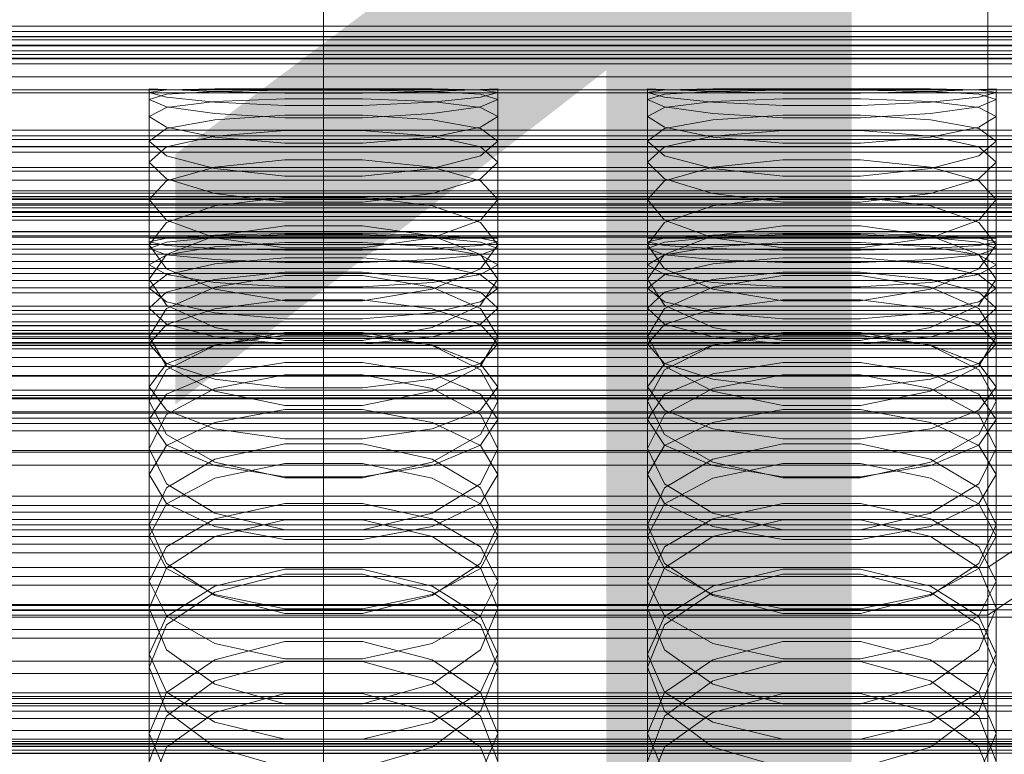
# Model space of a CAD drawing. Header units: millimetres. Extents: x -3490 to 61924, y -72580 to 6847.
# Tile 216 of 256: x 13 to 132, y -33963 to -33874. Entities that reach past the tile are written whole.
import ezdxf

# ---------------------------------------------------------------- set-up
doc = ezdxf.new("R2010")
doc.units = ezdxf.units.MM
for name, color, linetype, lineweight in [('COTAS_O', 1, 'Continuous', 0), ('COTAS_P', 1, 'Continuous', 0), ('frontal_briquetadora', 7, 'Continuous', 0), ('frontal_C01', 7, 'Continuous', 0), ('frontal_C02', 7, 'Continuous', 0), ('frontal_C03', 7, 'Continuous', 0), ('frontal_secador', 7, 'Continuous', 0)]:
    doc.layers.add(name, color=color, linetype=linetype, lineweight=lineweight)
doc.dimstyles.new('R19_100', dxfattribs={"dimtxt": 250, "dimasz": 150, "dimexe": 150, "dimexo": 80, "dimgap": 100, "dimtad": 1, "dimtih": 1, "dimtoh": 1, "dimdsep": 46, "dimcen": 0.09, "dimadec": 0, "dimazin": 0, "dimtfac": 1, "dimtdec": 4, "dimtofl": 0, "dimtmove": 0, "dimatfit": 3, "dimfxl": 1, "dimtolj": 1, "dimtzin": 0, "dimarcsym": 0})

# ---------------------------------------------------------------- blocks, each defined once
blk = doc.blocks.new('DIM_R29_57')
at = {"layer": 'COTAS_O'}
for p, q in [((-1725, -33700), (-1575, -33655)), ((1725, -33700), (1575, -33655)), ((-1725, -34400), (-1725, -33700)), ((-1725, -33700), (1725, -33700)), ((-1725, -33700), (-1575, -33745)), ((1725, -33700), (1575, -33745)), ((1725, -34400), (1725, -33700))]:
    blk.add_line(p, q, dxfattribs=at)
blk.add_text('3450 O', height=250, dxfattribs=at).set_placement((0, -33600))
blk = doc.blocks.new('DIM_R29_58')
at = {"layer": 'COTAS_P'}
for p, q in [((-150, -32300), (550, -32300)), ((550, -32300), (505, -32450)), ((550, -34900), (550, -32300)), ((550, -32300), (595, -32450)), ((550, -34900), (505, -34750)), ((550, -34900), (595, -34750)), ((-150, -34900), (550, -34900))]:
    blk.add_line(p, q, dxfattribs=at)
blk.add_text('2600 P', height=250, rotation=90, dxfattribs=at).set_placement((450, -33600))
blk = doc.blocks.new('DIM_R29_60')
at = {"layer": 'COTAS_O'}
for p, q in [((-650, -33700), (50, -33700)), ((50, -33700), (5, -33850)), ((50, -34900), (50, -33700)), ((50, -33700), (95, -33850)), ((50, -34900), (5, -34750)), ((50, -34900), (95, -34750)), ((-650, -34900), (50, -34900))]:
    blk.add_line(p, q, dxfattribs=at)
blk.add_text('1200 O', height=250, rotation=90, dxfattribs=at).set_placement((-50, -34300))
blk = doc.blocks.new('DIM_R29_61')
at = {"layer": 'COTAS_O'}
for p, q in [((-650, -34200), (-500, -34155)), ((650, -34200), (500, -34155)), ((-650, -34900), (-650, -34200)), ((-650, -34200), (650, -34200)), ((-650, -34200), (-500, -34245)), ((650, -34200), (500, -34245)), ((650, -34900), (650, -34200))]:
    blk.add_line(p, q, dxfattribs=at)
blk.add_text('1300 O', height=250, dxfattribs=at).set_placement((0, -34100))

msp = doc.modelspace()

# ---------------------------------------------------------------- linework, layer by layer
at = {"layer": 'frontal_briquetadora'}
for p, q in [((31.08, -33882.856), (29, -33882.75)), ((29, -33900.75), (29, -33882.75)), ((31.08, -33882.881), (36.906, -33882.76)), ((36.906, -33882.76), (45.326, -33882.752)), ((45.326, -33882.752), (54.674, -33882.752)), ((54.674, -33882.752), (63.094, -33882.76)), ((63.094, -33882.76), (68.92, -33882.881)), ((71, -33882.75), (68.92, -33882.856)), ((71, -33900.75), (71, -33882.75)), ((91.08, -33882.856), (89, -33882.75)), ((89, -33900.75), (89, -33882.75)), ((91.08, -33882.881), (96.906, -33882.76)), ((96.906, -33882.76), (105.326, -33882.752)), ((105.326, -33882.752), (114.674, -33882.752)), ((114.674, -33882.752), (123.094, -33882.76)), ((123.094, -33882.76), (128.92, -33882.881)), ((131, -33882.75), (128.92, -33882.856)), ((131, -33900.75), (131, -33882.75)), ((29, -33883.222), (31.08, -33882.881)), ((31.08, -33883.775), (29, -33883.222)), ((29, -33901.201), (29, -33883.222)), ((31.08, -33883.423), (29, -33884.062)), ((36.906, -33883.094), (31.08, -33882.856)), ((36.906, -33883.063), (31.08, -33883.423)), ((36.906, -33884.371), (31.08, -33883.775)), ((45.326, -33882.922), (36.906, -33883.063)), ((45.326, -33883.285), (36.906, -33883.094)), ((45.326, -33883.964), (36.906, -33884.304)), ((54.674, -33882.922), (45.326, -33882.922)), ((54.674, -33883.285), (45.326, -33883.285)), ((54.674, -33883.964), (45.326, -33883.964)), ((63.094, -33883.063), (54.674, -33882.922)), ((63.094, -33883.094), (54.674, -33883.285)), ((63.094, -33884.304), (54.674, -33883.964)), ((68.92, -33882.856), (63.094, -33883.094)), ((68.92, -33883.423), (63.094, -33883.063)), ((68.92, -33883.775), (63.094, -33884.371)), ((68.92, -33882.881), (71, -33883.222)), ((71, -33883.222), (68.92, -33883.775)), ((71, -33884.062), (68.92, -33883.423)), ((71, -33901.201), (71, -33883.222)), ((89, -33883.222), (91.08, -33882.881)), ((91.08, -33883.775), (89, -33883.222)), ((89, -33901.201), (89, -33883.222)), ((91.08, -33883.423), (89, -33884.062)), ((96.906, -33883.094), (91.08, -33882.856)), ((96.906, -33883.063), (91.08, -33883.423)), ((96.906, -33884.371), (91.08, -33883.775)), ((105.326, -33882.922), (96.906, -33883.063)), ((105.326, -33883.285), (96.906, -33883.094)), ((105.326, -33883.964), (96.906, -33884.304)), ((114.674, -33882.922), (105.326, -33882.922)), ((114.674, -33883.285), (105.326, -33883.285)), ((114.674, -33883.964), (105.326, -33883.964)), ((123.094, -33883.063), (114.674, -33882.922)), ((123.094, -33883.094), (114.674, -33883.285)), ((123.094, -33884.304), (114.674, -33883.964)), ((128.92, -33882.856), (123.094, -33883.094)), ((128.92, -33883.423), (123.094, -33883.063)), ((128.92, -33883.775), (123.094, -33884.371)), ((128.92, -33882.881), (131, -33883.222)), ((131, -33883.222), (128.92, -33883.775)), ((131, -33884.062), (128.92, -33883.423)), ((131, -33901.201), (131, -33883.222)), ((29, -33902.002), (29, -33884.062)), ((29, -33884.062), (31.08, -33884.912)), ((31.08, -33885.021), (29, -33886.106)), ((36.906, -33884.304), (31.08, -33885.021)), ((31.08, -33884.912), (36.906, -33885.746)), ((45.326, -33884.761), (36.906, -33884.371)), ((54.674, -33884.761), (45.326, -33884.761)), ((63.094, -33884.371), (54.674, -33884.761)), ((68.92, -33885.021), (63.094, -33884.304)), ((63.094, -33885.746), (68.92, -33884.912)), ((68.92, -33884.912), (71, -33884.062)), ((71, -33886.106), (68.92, -33885.021)), ((71, -33902.002), (71, -33884.062)), ((89, -33902.002), (89, -33884.062)), ((89, -33884.062), (91.08, -33884.912)), ((91.08, -33885.021), (89, -33886.106)), ((96.906, -33884.304), (91.08, -33885.021)), ((91.08, -33884.912), (96.906, -33885.746)), ((105.326, -33884.761), (96.906, -33884.371)), ((114.674, -33884.761), (105.326, -33884.761)), ((123.094, -33884.371), (114.674, -33884.761)), ((128.92, -33885.021), (123.094, -33884.304)), ((123.094, -33885.746), (128.92, -33884.912)), ((128.92, -33884.912), (131, -33884.062)), ((131, -33886.106), (128.92, -33885.021)), ((131, -33902.002), (131, -33884.062)), ((29, -33903.952), (29, -33886.106)), ((31.08, -33887.4), (29, -33886.106)), ((36.906, -33885.746), (45.326, -33886.268)), ((36.906, -33886.485), (45.326, -33885.947)), ((45.326, -33885.947), (54.674, -33885.947)), ((45.326, -33886.268), (54.674, -33886.268)), ((54.674, -33886.268), (63.094, -33885.746)), ((54.674, -33885.947), (63.094, -33886.485)), ((71, -33886.106), (68.92, -33887.4)), ((71, -33903.952), (71, -33886.106)), ((89, -33903.952), (89, -33886.106)), ((91.08, -33887.4), (89, -33886.106)), ((96.906, -33885.746), (105.326, -33886.268)), ((96.906, -33886.485), (105.326, -33885.947)), ((105.326, -33885.947), (114.674, -33885.947)), ((105.326, -33886.268), (114.674, -33886.268)), ((114.674, -33886.268), (123.094, -33885.746)), ((114.674, -33885.947), (123.094, -33886.485)), ((131, -33886.106), (128.92, -33887.4)), ((131, -33903.952), (131, -33886.106)), ((31.08, -33887.559), (36.906, -33886.485)), ((36.906, -33888.59), (31.08, -33887.4)), ((63.094, -33886.485), (68.92, -33887.559)), ((68.92, -33887.4), (63.094, -33888.59)), ((91.08, -33887.559), (96.906, -33886.485)), ((96.906, -33888.59), (91.08, -33887.4)), ((123.094, -33886.485), (128.92, -33887.559)), ((128.92, -33887.4), (123.094, -33888.59)), ((29, -33889.086), (31.08, -33887.559)), ((36.906, -33888.46), (31.08, -33889.77)), ((45.326, -33887.791), (36.906, -33888.46)), ((45.326, -33889.308), (36.906, -33888.59)), ((54.674, -33887.791), (45.326, -33887.791)), ((63.094, -33888.46), (54.674, -33887.791)), ((63.094, -33888.59), (54.674, -33889.308)), ((68.92, -33889.77), (63.094, -33888.46)), ((68.92, -33887.559), (71, -33889.086)), ((89, -33889.086), (91.08, -33887.559)), ((96.906, -33888.46), (91.08, -33889.77)), ((105.326, -33887.791), (96.906, -33888.46)), ((105.326, -33889.308), (96.906, -33888.59)), ((114.674, -33887.791), (105.326, -33887.791)), ((123.094, -33888.46), (114.674, -33887.791)), ((123.094, -33888.59), (114.674, -33889.308)), ((128.92, -33889.77), (123.094, -33888.46)), ((128.92, -33887.559), (131, -33889.086)), ((31.08, -33890.822), (29, -33889.086)), ((29, -33906.796), (29, -33889.086)), ((31.08, -33889.77), (29, -33891.591)), ((54.674, -33889.308), (45.326, -33889.308)), ((71, -33889.086), (68.92, -33890.822)), ((71, -33891.591), (68.92, -33889.77)), ((71, -33906.796), (71, -33889.086)), ((91.08, -33890.822), (89, -33889.086)), ((89, -33906.796), (89, -33889.086)), ((91.08, -33889.77), (89, -33891.591)), ((114.674, -33889.308), (105.326, -33889.308)), ((131, -33889.086), (128.92, -33890.822)), ((131, -33891.591), (128.92, -33889.77)), ((131, -33906.796), (131, -33889.086)), ((36.906, -33892.364), (31.08, -33890.822)), ((68.92, -33890.822), (63.094, -33892.364)), ((96.906, -33892.364), (91.08, -33890.822)), ((128.92, -33890.822), (123.094, -33892.364)), ((29, -33909.185), (29, -33891.591)), ((29, -33891.591), (31.08, -33893.618)), ((36.906, -33892.198), (31.08, -33893.859)), ((45.326, -33891.333), (36.906, -33892.198)), ((54.674, -33891.333), (45.326, -33891.333)), ((63.094, -33892.198), (54.674, -33891.333)), ((68.92, -33893.859), (63.094, -33892.198)), ((68.92, -33893.618), (71, -33891.591)), ((71, -33909.185), (71, -33891.591)), ((89, -33909.185), (89, -33891.591)), ((89, -33891.591), (91.08, -33893.618)), ((96.906, -33892.198), (91.08, -33893.859)), ((105.326, -33891.333), (96.906, -33892.198)), ((114.674, -33891.333), (105.326, -33891.333)), ((123.094, -33892.198), (114.674, -33891.333)), ((128.92, -33893.859), (123.094, -33892.198)), ((128.92, -33893.618), (131, -33891.591)), ((131, -33909.185), (131, -33891.591)), ((45.326, -33893.278), (36.906, -33892.364)), ((54.674, -33893.277), (45.326, -33893.278)), ((63.094, -33892.364), (54.674, -33893.277)), ((105.326, -33893.278), (96.906, -33892.364)), ((114.674, -33893.277), (105.326, -33893.278)), ((123.094, -33892.364), (114.674, -33893.277)), ((31.08, -33893.859), (29, -33896.116)), ((31.08, -33893.618), (36.906, -33895.393)), ((63.094, -33895.393), (68.92, -33893.618)), ((71, -33896.116), (68.92, -33893.859)), ((91.08, -33893.859), (89, -33896.116)), ((91.08, -33893.618), (96.906, -33895.393)), ((123.094, -33895.393), (128.92, -33893.618)), ((131, -33896.116), (128.92, -33893.859)), ((200, -33895.045), (-160, -33895.045)), ((36.906, -33895.393), (45.326, -33896.435)), ((36.906, -33896.858), (45.326, -33895.8)), ((45.326, -33895.8), (54.674, -33895.8)), ((54.674, -33896.435), (63.094, -33895.393)), ((54.674, -33895.8), (63.094, -33896.858)), ((96.906, -33895.393), (105.326, -33896.435)), ((96.906, -33896.858), (105.326, -33895.8)), ((105.326, -33895.8), (114.674, -33895.8)), ((114.674, -33896.435), (123.094, -33895.393)), ((114.674, -33895.8), (123.094, -33896.858)), ((31.08, -33898.576), (29, -33896.116)), ((29, -33913.502), (29, -33896.116)), ((31.08, -33898.867), (36.906, -33896.858)), ((45.326, -33896.435), (54.674, -33896.435)), ((63.094, -33896.858), (68.92, -33898.867)), ((71, -33896.116), (68.92, -33898.576)), ((71, -33913.502), (71, -33896.116)), ((91.08, -33898.576), (89, -33896.116)), ((89, -33913.502), (89, -33896.116)), ((91.08, -33898.867), (96.906, -33896.858)), ((105.326, -33896.435), (114.674, -33896.435)), ((123.094, -33896.858), (128.92, -33898.867)), ((131, -33896.116), (128.92, -33898.576)), ((131, -33913.502), (131, -33896.116)), ((29, -33901.553), (31.08, -33898.867)), ((36.906, -33900.697), (31.08, -33898.576)), ((45.326, -33899.285), (36.906, -33900.472)), ((54.674, -33899.285), (45.326, -33899.285)), ((63.094, -33900.472), (54.674, -33899.285)), ((68.92, -33898.576), (63.094, -33900.697)), ((68.92, -33898.867), (71, -33901.553)), ((89, -33901.553), (91.08, -33898.867)), ((96.906, -33900.697), (91.08, -33898.576)), ((105.326, -33899.285), (96.906, -33900.472)), ((114.674, -33899.285), (105.326, -33899.285)), ((123.094, -33900.472), (114.674, -33899.285)), ((128.92, -33898.576), (123.094, -33900.697)), ((128.92, -33898.867), (131, -33901.553)), ((184, -33900), (-194, -33900)), ((36.907, -33900.395), (31.08, -33900.754)), ((36.906, -33900.472), (31.08, -33902.709)), ((45.327, -33900.196), (36.907, -33900.395)), ((36.907, -33900.66), (45.327, -33900.329)), ((54.673, -33900.196), (45.327, -33900.196)), ((45.327, -33900.329), (54.673, -33900.329)), ((63.093, -33900.395), (54.673, -33900.196)), ((54.673, -33900.329), (63.093, -33900.66)), ((68.92, -33900.754), (63.093, -33900.395)), ((68.92, -33902.709), (63.094, -33900.472)), ((96.907, -33900.395), (91.08, -33900.754)), ((96.906, -33900.472), (91.08, -33902.709)), ((105.327, -33900.196), (96.907, -33900.395)), ((96.907, -33900.66), (105.327, -33900.329)), ((114.673, -33900.196), (105.327, -33900.196)), ((105.327, -33900.329), (114.673, -33900.329)), ((123.093, -33900.395), (114.673, -33900.196)), ((114.673, -33900.329), (123.093, -33900.66)), ((128.92, -33900.754), (123.093, -33900.395)), ((128.92, -33902.709), (123.094, -33900.472)), ((29, -33900.75), (31.08, -33900.75)), ((31.08, -33900.754), (29, -33901.201)), ((29, -33901.201), (31.08, -33901.648)), ((29, -33902.002), (31.08, -33901.257)), ((31.08, -33904.442), (29, -33901.553)), ((29, -33918.691), (29, -33901.553)), ((31.08, -33901.257), (36.907, -33900.66)), ((31.08, -33900.75), (36.907, -33900.75)), ((31.08, -33901.648), (36.907, -33902.006)), ((45.326, -33901.931), (36.906, -33900.697)), ((36.907, -33900.75), (45.327, -33900.75)), ((36.907, -33901.809), (45.327, -33901.279)), ((45.327, -33900.75), (54.673, -33900.75)), ((45.327, -33901.279), (54.673, -33901.279)), ((54.673, -33900.75), (63.093, -33900.75)), ((54.673, -33901.279), (63.093, -33901.809)), ((63.094, -33900.697), (54.674, -33901.931)), ((63.093, -33900.66), (68.92, -33901.257)), ((63.093, -33900.75), (68.92, -33900.75)), ((63.093, -33902.006), (68.92, -33901.648)), ((68.92, -33900.75), (71, -33900.75)), ((71, -33901.201), (68.92, -33900.754)), ((68.92, -33901.648), (71, -33901.201)), ((68.92, -33901.257), (71, -33902.002)), ((71, -33901.553), (68.92, -33904.442)), ((71, -33918.691), (71, -33901.553)), ((89, -33900.75), (91.08, -33900.75)), ((91.08, -33900.754), (89, -33901.201)), ((89, -33901.201), (91.08, -33901.648)), ((89, -33902.002), (91.08, -33901.257)), ((91.08, -33904.442), (89, -33901.553)), ((89, -33918.691), (89, -33901.553)), ((91.08, -33901.257), (96.907, -33900.66)), ((91.08, -33900.75), (96.907, -33900.75)), ((91.08, -33901.648), (96.907, -33902.006)), ((105.326, -33901.931), (96.906, -33900.697)), ((96.907, -33900.75), (105.327, -33900.75)), ((96.907, -33901.809), (105.327, -33901.279)), ((105.327, -33900.75), (114.673, -33900.75)), ((105.327, -33901.279), (114.673, -33901.279)), ((114.673, -33900.75), (123.093, -33900.75)), ((114.673, -33901.279), (123.093, -33901.809)), ((123.094, -33900.697), (114.674, -33901.931)), ((123.093, -33900.66), (128.92, -33901.257)), ((123.093, -33900.75), (128.92, -33900.75)), ((123.093, -33902.006), (128.92, -33901.648)), ((128.92, -33900.75), (131, -33900.75)), ((131, -33901.201), (128.92, -33900.754)), ((128.92, -33901.648), (131, -33901.201)), ((128.92, -33901.257), (131, -33902.002)), ((131, -33901.553), (128.92, -33904.442)), ((131, -33918.691), (131, -33901.553)), ((31.08, -33902.746), (29, -33902.002)), ((31.08, -33902.709), (29, -33905.679)), ((29, -33903.952), (31.08, -33902.762)), ((31.08, -33902.762), (36.907, -33901.809)), ((36.907, -33903.344), (31.08, -33902.746)), ((36.907, -33902.006), (45.327, -33902.205)), ((54.674, -33901.931), (45.326, -33901.931)), ((45.327, -33902.205), (54.673, -33902.205)), ((54.673, -33902.205), (63.093, -33902.006)), ((63.093, -33901.809), (68.92, -33902.762)), ((68.92, -33902.746), (63.093, -33903.344)), ((71, -33902.002), (68.92, -33902.746)), ((71, -33905.679), (68.92, -33902.709)), ((68.92, -33902.762), (71, -33903.952)), ((91.08, -33902.746), (89, -33902.002)), ((91.08, -33902.709), (89, -33905.679)), ((89, -33903.952), (91.08, -33902.762)), ((91.08, -33902.762), (96.907, -33901.809)), ((96.907, -33903.344), (91.08, -33902.746)), ((96.907, -33902.006), (105.327, -33902.205)), ((114.674, -33901.931), (105.326, -33901.931)), ((105.327, -33902.205), (114.673, -33902.205)), ((114.673, -33902.205), (123.093, -33902.006)), ((123.093, -33901.809), (128.92, -33902.762)), ((128.92, -33902.746), (123.093, -33903.344)), ((131, -33902.002), (128.92, -33902.746)), ((131, -33905.679), (128.92, -33902.709)), ((128.92, -33902.762), (131, -33903.952)), ((29, -33903.952), (31.08, -33905.141)), ((36.907, -33903.856), (31.08, -33905.165)), ((45.327, -33903.131), (36.907, -33903.856)), ((45.327, -33903.675), (36.907, -33903.344)), ((54.673, -33903.131), (45.327, -33903.131)), ((54.673, -33903.675), (45.327, -33903.675)), ((63.093, -33903.856), (54.673, -33903.131)), ((63.093, -33903.344), (54.673, -33903.675)), ((68.92, -33905.165), (63.093, -33903.856)), ((68.92, -33905.141), (71, -33903.952)), ((89, -33903.952), (91.08, -33905.141)), ((96.907, -33903.856), (91.08, -33905.165)), ((105.327, -33903.131), (96.907, -33903.856)), ((105.327, -33903.675), (96.907, -33903.344)), ((114.673, -33903.131), (105.327, -33903.131)), ((114.673, -33903.675), (105.327, -33903.675)), ((123.093, -33903.856), (114.673, -33903.131)), ((123.093, -33903.344), (114.673, -33903.675)), ((128.92, -33905.165), (123.093, -33903.856)), ((128.92, -33905.141), (131, -33903.952)), ((31.08, -33905.165), (29, -33906.796)), ((36.906, -33906.903), (31.08, -33904.442)), ((31.08, -33905.141), (36.907, -33906.095)), ((45.326, -33905.267), (36.906, -33906.643)), ((36.907, -33905.719), (45.327, -33904.863)), ((54.674, -33905.267), (45.326, -33905.267)), ((45.327, -33904.863), (54.673, -33904.863)), ((54.673, -33904.863), (63.093, -33905.719)), ((63.094, -33906.643), (54.674, -33905.267)), ((63.093, -33906.095), (68.92, -33905.141)), ((68.92, -33904.442), (63.094, -33906.903)), ((71, -33906.796), (68.92, -33905.165)), ((91.08, -33905.165), (89, -33906.796)), ((96.906, -33906.903), (91.08, -33904.442)), ((91.08, -33905.141), (96.907, -33906.095)), ((105.326, -33905.267), (96.906, -33906.643)), ((96.907, -33905.719), (105.327, -33904.863)), ((114.674, -33905.267), (105.326, -33905.267)), ((105.327, -33904.863), (114.673, -33904.863)), ((114.673, -33904.863), (123.093, -33905.719)), ((123.094, -33906.643), (114.674, -33905.267)), ((123.093, -33906.095), (128.92, -33905.141)), ((128.92, -33904.442), (123.094, -33906.903)), ((131, -33906.796), (128.92, -33905.165)), ((29, -33922.627), (29, -33905.679)), ((29, -33905.679), (31.08, -33908.849)), ((31.08, -33907.261), (36.907, -33905.719)), ((36.907, -33906.095), (45.327, -33906.624)), ((54.673, -33906.624), (63.093, -33906.095)), ((63.093, -33905.719), (68.92, -33907.261)), ((68.92, -33908.849), (71, -33905.679)), ((71, -33922.627), (71, -33905.679)), ((89, -33922.627), (89, -33905.679)), ((89, -33905.679), (91.08, -33908.849)), ((91.08, -33907.261), (96.907, -33905.719)), ((96.907, -33906.095), (105.327, -33906.624)), ((114.673, -33906.624), (123.093, -33906.095)), ((123.093, -33905.719), (128.92, -33907.261)), ((128.92, -33908.849), (131, -33905.679)), ((131, -33922.627), (131, -33905.679)), ((29, -33906.796), (31.08, -33908.427)), ((29, -33909.185), (31.08, -33907.261)), ((36.906, -33906.643), (31.08, -33909.219)), ((45.326, -33908.325), (36.906, -33906.903)), ((45.327, -33906.624), (54.673, -33906.624)), ((63.094, -33906.903), (54.674, -33908.325)), ((68.92, -33909.219), (63.094, -33906.643)), ((68.92, -33908.427), (71, -33906.796)), ((68.92, -33907.261), (71, -33909.185)), ((89, -33906.796), (91.08, -33908.427)), ((89, -33909.185), (91.08, -33907.261)), ((96.906, -33906.643), (91.08, -33909.219)), ((105.326, -33908.325), (96.906, -33906.903)), ((105.327, -33906.624), (114.673, -33906.624)), ((123.094, -33906.903), (114.674, -33908.325)), ((128.92, -33909.219), (123.094, -33906.643)), ((128.92, -33908.427), (131, -33906.796)), ((128.92, -33907.261), (131, -33909.185)), ((31.08, -33908.427), (36.907, -33909.735)), ((31.08, -33908.849), (36.906, -33911.534)), ((36.907, -33909.253), (45.327, -33908.203)), ((54.674, -33908.325), (45.326, -33908.325)), ((45.327, -33908.203), (54.673, -33908.203)), ((54.673, -33908.203), (63.093, -33909.253)), ((63.093, -33909.735), (68.92, -33908.427)), ((63.094, -33911.534), (68.92, -33908.849)), ((91.08, -33908.427), (96.907, -33909.735)), ((91.08, -33908.849), (96.906, -33911.534)), ((96.907, -33909.253), (105.327, -33908.203)), ((114.674, -33908.325), (105.326, -33908.325)), ((105.327, -33908.203), (114.673, -33908.203)), ((114.673, -33908.203), (123.093, -33909.253)), ((123.093, -33909.735), (128.92, -33908.427)), ((123.094, -33911.534), (128.92, -33908.849)), ((31.08, -33911.108), (29, -33909.185)), ((31.08, -33909.219), (29, -33912.608)), ((31.08, -33911.144), (36.907, -33909.253)), ((36.907, -33909.735), (45.327, -33910.461)), ((54.673, -33910.461), (63.093, -33909.735)), ((63.093, -33909.253), (68.92, -33911.144)), ((71, -33909.185), (68.92, -33911.108)), ((71, -33912.608), (68.92, -33909.219)), ((91.08, -33911.108), (89, -33909.185)), ((91.08, -33909.219), (89, -33912.608)), ((91.08, -33911.144), (96.907, -33909.253)), ((96.907, -33909.735), (105.327, -33910.461)), ((114.673, -33910.461), (123.093, -33909.735)), ((123.093, -33909.253), (128.92, -33911.144)), ((131, -33909.185), (128.92, -33911.108)), ((131, -33912.608), (128.92, -33909.219)), ((29, -33913.502), (31.08, -33911.144)), ((36.907, -33912.651), (31.08, -33911.108)), ((45.327, -33910.461), (54.673, -33910.461)), ((68.92, -33911.108), (63.093, -33912.651)), ((68.92, -33911.144), (71, -33913.502)), ((89, -33913.502), (91.08, -33911.144)), ((96.907, -33912.651), (91.08, -33911.108)), ((105.327, -33910.461), (114.673, -33910.461)), ((128.92, -33911.108), (123.093, -33912.651)), ((128.92, -33911.144), (131, -33913.502)), ((36.906, -33911.534), (45.326, -33913.08)), ((36.906, -33913.701), (45.326, -33912.14)), ((45.327, -33912.428), (36.907, -33913.668)), ((45.326, -33912.14), (54.674, -33912.14)), ((54.673, -33912.428), (45.327, -33912.428)), ((63.093, -33913.668), (54.673, -33912.428)), ((54.674, -33913.08), (63.094, -33911.534)), ((54.674, -33912.14), (63.094, -33913.701)), ((96.906, -33911.534), (105.326, -33913.08)), ((96.906, -33913.701), (105.326, -33912.14)), ((105.327, -33912.428), (96.907, -33913.668)), ((105.326, -33912.14), (114.674, -33912.14)), ((114.673, -33912.428), (105.327, -33912.428)), ((123.093, -33913.668), (114.673, -33912.428)), ((114.674, -33913.08), (123.094, -33911.534)), ((114.674, -33912.14), (123.094, -33913.701)), ((31.08, -33916.193), (29, -33912.608)), ((29, -33929.238), (29, -33912.608)), ((29, -33913.502), (31.08, -33915.861)), ((45.327, -33913.507), (36.907, -33912.651)), ((45.326, -33913.08), (54.674, -33913.08)), ((54.673, -33913.507), (45.327, -33913.507)), ((63.093, -33912.651), (54.673, -33913.507)), ((71, -33912.608), (68.92, -33916.193)), ((68.92, -33915.861), (71, -33913.502)), ((71, -33929.238), (71, -33912.608)), ((91.08, -33916.193), (89, -33912.608)), ((89, -33929.238), (89, -33912.608)), ((89, -33913.502), (91.08, -33915.861)), ((105.327, -33913.507), (96.907, -33912.651)), ((105.326, -33913.08), (114.674, -33913.08)), ((114.673, -33913.507), (105.327, -33913.507)), ((123.093, -33912.651), (114.673, -33913.507)), ((131, -33912.608), (128.92, -33916.193)), ((128.92, -33915.861), (131, -33913.502)), ((131, -33929.238), (131, -33912.608)), ((36.907, -33913.668), (31.08, -33915.903)), ((31.08, -33916.61), (36.906, -33913.701)), ((68.92, -33915.903), (63.093, -33913.668)), ((63.094, -33913.701), (68.92, -33916.61)), ((96.907, -33913.668), (91.08, -33915.903)), ((91.08, -33916.61), (96.906, -33913.701)), ((128.92, -33915.903), (123.093, -33913.668)), ((123.094, -33913.701), (128.92, -33916.61)), ((31.08, -33915.903), (29, -33918.691)), ((31.08, -33915.861), (36.907, -33917.752)), ((36.907, -33917.096), (45.327, -33915.73)), ((45.327, -33915.73), (54.673, -33915.73)), ((54.673, -33915.73), (63.093, -33917.096)), ((63.093, -33917.752), (68.92, -33915.861)), ((71, -33918.691), (68.92, -33915.903)), ((91.08, -33915.903), (89, -33918.691)), ((91.08, -33915.861), (96.907, -33917.752)), ((96.907, -33917.096), (105.327, -33915.73)), ((105.327, -33915.73), (114.673, -33915.73)), ((114.673, -33915.73), (123.093, -33917.096)), ((123.093, -33917.752), (128.92, -33915.861)), ((131, -33918.691), (128.92, -33915.903)), ((29, -33920.41), (31.08, -33916.61)), ((36.906, -33919.209), (31.08, -33916.193)), ((31.08, -33919.558), (36.907, -33917.096)), ((63.093, -33917.096), (68.92, -33919.558)), ((68.92, -33916.193), (63.094, -33919.209)), ((68.92, -33916.61), (71, -33920.41)), ((89, -33920.41), (91.08, -33916.61)), ((96.906, -33919.209), (91.08, -33916.193)), ((91.08, -33919.558), (96.907, -33917.096)), ((123.093, -33917.096), (128.92, -33919.558)), ((128.92, -33916.193), (123.094, -33919.209)), ((128.92, -33916.61), (131, -33920.41)), ((45.326, -33917.209), (36.906, -33918.891)), ((36.907, -33917.752), (45.327, -33918.801)), ((54.674, -33917.209), (45.326, -33917.209)), ((54.673, -33918.801), (63.093, -33917.752)), ((63.094, -33918.891), (54.674, -33917.209)), ((105.326, -33917.209), (96.906, -33918.891)), ((96.907, -33917.752), (105.327, -33918.801)), ((114.674, -33917.209), (105.326, -33917.209)), ((114.673, -33918.801), (123.093, -33917.752)), ((123.094, -33918.891), (114.674, -33917.209)), ((29, -33918.691), (31.08, -33921.478)), ((29, -33922.627), (31.08, -33919.558)), ((36.906, -33918.891), (31.08, -33922.018)), ((45.326, -33920.937), (36.906, -33919.209)), ((45.327, -33918.801), (54.673, -33918.801)), ((63.094, -33919.209), (54.674, -33920.937)), ((68.92, -33922.018), (63.094, -33918.891)), ((68.92, -33921.478), (71, -33918.691)), ((68.92, -33919.558), (71, -33922.627)), ((89, -33918.691), (91.08, -33921.478)), ((89, -33922.627), (91.08, -33919.558)), ((96.906, -33918.891), (91.08, -33922.018)), ((105.326, -33920.937), (96.906, -33919.209)), ((105.327, -33918.801), (114.673, -33918.801)), ((123.094, -33919.209), (114.674, -33920.937)), ((128.92, -33922.018), (123.094, -33918.891)), ((128.92, -33921.478), (131, -33918.691)), ((128.92, -33919.558), (131, -33922.627)), ((200, -33920), (-160, -33920)), ((31.08, -33924.402), (29, -33920.41)), ((29, -33936.682), (29, -33920.41)), ((71, -33920.41), (68.92, -33924.402)), ((71, -33936.682), (71, -33920.41)), ((91.08, -33924.402), (89, -33920.41)), ((89, -33936.682), (89, -33920.41)), ((131, -33920.41), (128.92, -33924.402)), ((131, -33936.682), (131, -33920.41)), ((31.08, -33921.478), (36.907, -33923.713)), ((36.907, -33922.955), (45.327, -33921.403)), ((54.674, -33920.937), (45.326, -33920.937)), ((45.327, -33921.403), (54.673, -33921.403)), ((54.673, -33921.403), (63.093, -33922.955)), ((63.093, -33923.713), (68.92, -33921.478)), ((91.08, -33921.478), (96.907, -33923.713)), ((96.907, -33922.955), (105.327, -33921.403)), ((114.674, -33920.937), (105.326, -33920.937)), ((105.327, -33921.403), (114.673, -33921.403)), ((114.673, -33921.403), (123.093, -33922.955)), ((123.093, -33923.713), (128.92, -33921.478)), ((31.08, -33922.018), (29, -33926.087)), ((31.08, -33925.697), (29, -33922.627)), ((31.08, -33925.751), (36.907, -33922.955)), ((63.093, -33922.955), (68.92, -33925.751)), ((71, -33926.087), (68.92, -33922.018)), ((71, -33922.627), (68.92, -33925.697)), ((91.08, -33922.018), (89, -33926.087)), ((91.08, -33925.697), (89, -33922.627)), ((91.08, -33925.751), (96.907, -33922.955)), ((123.093, -33922.955), (128.92, -33925.751)), ((131, -33926.087), (128.92, -33922.018)), ((131, -33922.627), (128.92, -33925.697)), ((36.907, -33923.713), (45.327, -33924.953)), ((54.673, -33924.953), (63.093, -33923.713)), ((96.907, -33923.713), (105.327, -33924.953)), ((114.673, -33924.953), (123.093, -33923.713)), ((36.906, -33927.741), (31.08, -33924.402)), ((45.327, -33924.953), (54.673, -33924.953)), ((68.92, -33924.402), (63.094, -33927.741)), ((96.906, -33927.741), (91.08, -33924.402)), ((105.327, -33924.953), (114.673, -33924.953)), ((128.92, -33924.402), (123.094, -33927.741)), ((29, -33929.238), (31.08, -33925.751)), ((29, -33942.099), (29, -33926.087)), ((29, -33926.087), (31.08, -33930.345)), ((36.907, -33928.158), (31.08, -33925.697)), ((45.326, -33925.528), (36.906, -33927.39)), ((54.674, -33925.528), (45.326, -33925.528)), ((63.094, -33927.39), (54.674, -33925.528)), ((68.92, -33925.697), (63.093, -33928.158)), ((68.92, -33925.751), (71, -33929.238)), ((68.92, -33930.345), (71, -33926.087)), ((71, -33942.099), (71, -33926.087)), ((89, -33929.238), (91.08, -33925.751)), ((89, -33942.099), (89, -33926.087)), ((89, -33926.087), (91.08, -33930.345)), ((96.907, -33928.158), (91.08, -33925.697)), ((105.326, -33925.528), (96.906, -33927.39)), ((114.674, -33925.528), (105.326, -33925.528)), ((123.094, -33927.39), (114.674, -33925.528)), ((128.92, -33925.697), (123.093, -33928.158)), ((128.92, -33925.751), (131, -33929.238)), ((128.92, -33930.345), (131, -33926.087)), ((131, -33942.099), (131, -33926.087)), ((36.906, -33927.39), (31.08, -33930.837)), ((45.326, -33929.647), (36.906, -33927.741)), ((63.094, -33927.741), (54.674, -33929.647)), ((68.92, -33930.837), (63.094, -33927.39)), ((96.906, -33927.39), (91.08, -33930.837)), ((105.326, -33929.647), (96.906, -33927.741)), ((123.094, -33927.741), (114.674, -33929.647)), ((128.92, -33930.837), (123.094, -33927.39)), ((45.327, -33927.928), (36.907, -33929.662)), ((45.327, -33929.524), (36.907, -33928.158)), ((54.673, -33927.928), (45.327, -33927.928)), ((63.093, -33929.662), (54.673, -33927.928)), ((63.093, -33928.158), (54.673, -33929.524)), ((105.327, -33927.928), (96.907, -33929.662)), ((105.327, -33929.524), (96.907, -33928.158)), ((114.673, -33927.928), (105.327, -33927.928)), ((123.093, -33929.662), (114.673, -33927.928)), ((123.093, -33928.158), (114.673, -33929.524)), ((29, -33929.238), (31.08, -33932.725)), ((36.907, -33929.662), (31.08, -33932.786)), ((54.674, -33929.647), (45.326, -33929.647)), ((54.673, -33929.524), (45.327, -33929.524)), ((68.92, -33932.786), (63.093, -33929.662)), ((68.92, -33932.725), (71, -33929.238)), ((89, -33929.238), (91.08, -33932.725)), ((96.907, -33929.662), (91.08, -33932.786)), ((114.674, -33929.647), (105.326, -33929.647)), ((114.673, -33929.524), (105.327, -33929.524)), ((128.92, -33932.786), (123.093, -33929.662)), ((128.92, -33932.725), (131, -33929.238)), ((31.08, -33930.837), (29, -33935.302)), ((31.08, -33930.345), (36.906, -33933.895)), ((63.094, -33933.895), (68.92, -33930.345)), ((71, -33935.302), (68.92, -33930.837)), ((91.08, -33930.837), (89, -33935.302)), ((91.08, -33930.345), (96.906, -33933.895)), ((123.094, -33933.895), (128.92, -33930.345)), ((131, -33935.302), (128.92, -33930.837)), ((31.08, -33932.786), (29, -33936.682)), ((31.08, -33932.725), (36.907, -33935.521)), ((36.907, -33934.597), (45.327, -33932.744)), ((45.327, -33932.744), (54.673, -33932.744)), ((54.673, -33932.744), (63.093, -33934.597)), ((63.093, -33935.521), (68.92, -33932.725)), ((71, -33936.682), (68.92, -33932.786)), ((91.08, -33932.786), (89, -33936.682)), ((91.08, -33932.725), (96.907, -33935.521)), ((96.907, -33934.597), (105.327, -33932.744)), ((105.327, -33932.744), (114.673, -33932.744)), ((114.673, -33932.744), (123.093, -33934.597)), ((123.093, -33935.521), (128.92, -33932.725)), ((131, -33936.682), (128.92, -33932.786)), ((31.08, -33937.935), (36.907, -33934.597)), ((36.906, -33933.895), (45.326, -33935.917)), ((36.906, -33936.726), (45.326, -33934.689)), ((45.326, -33934.689), (54.674, -33934.689)), ((54.674, -33935.917), (63.094, -33933.895)), ((54.674, -33934.689), (63.094, -33936.726)), ((63.093, -33934.597), (68.92, -33937.935)), ((91.08, -33937.935), (96.907, -33934.597)), ((96.906, -33933.895), (105.326, -33935.917)), ((96.906, -33936.726), (105.326, -33934.689)), ((105.326, -33934.689), (114.674, -33934.689)), ((114.674, -33935.917), (123.094, -33933.895)), ((114.674, -33934.689), (123.094, -33936.726)), ((123.093, -33934.597), (128.92, -33937.935)), ((31.08, -33939.949), (29, -33935.302)), ((29, -33950.89), (29, -33935.302)), ((36.907, -33935.521), (45.327, -33937.073)), ((45.326, -33935.917), (54.674, -33935.917)), ((54.673, -33937.073), (63.093, -33935.521)), ((71, -33935.302), (68.92, -33939.949)), ((71, -33950.89), (71, -33935.302)), ((91.08, -33939.949), (89, -33935.302)), ((89, -33950.89), (89, -33935.302)), ((96.907, -33935.521), (105.327, -33937.073)), ((105.326, -33935.917), (114.674, -33935.917)), ((114.673, -33937.073), (123.093, -33935.521)), ((131, -33935.302), (128.92, -33939.949)), ((131, -33950.89), (131, -33935.302)), ((29, -33936.682), (31.08, -33940.578)), ((31.08, -33940.485), (36.906, -33936.726)), ((45.327, -33937.073), (54.673, -33937.073)), ((63.094, -33936.726), (68.92, -33940.485)), ((68.92, -33940.578), (71, -33936.682)), ((89, -33936.682), (91.08, -33940.578)), ((91.08, -33940.485), (96.906, -33936.726)), ((105.327, -33937.073), (114.673, -33937.073)), ((123.094, -33936.726), (128.92, -33940.485)), ((128.92, -33940.578), (131, -33936.682)), ((29, -33942.099), (31.08, -33937.935)), ((68.92, -33937.935), (71, -33942.099)), ((89, -33942.099), (91.08, -33937.935)), ((128.92, -33937.935), (131, -33942.099)), ((29, -33945.334), (31.08, -33940.485)), ((36.906, -33943.808), (31.08, -33939.949)), ((31.08, -33940.578), (36.907, -33943.702)), ((36.907, -33942.681), (45.327, -33940.653)), ((45.327, -33940.653), (54.673, -33940.653)), ((54.673, -33940.653), (63.093, -33942.681)), ((63.093, -33943.702), (68.92, -33940.578)), ((68.92, -33939.949), (63.094, -33943.808)), ((68.92, -33940.485), (71, -33945.334)), ((89, -33945.334), (91.08, -33940.485)), ((96.906, -33943.808), (91.08, -33939.949)), ((91.08, -33940.578), (96.907, -33943.702)), ((96.907, -33942.681), (105.327, -33940.653)), ((105.327, -33940.653), (114.673, -33940.653)), ((114.673, -33940.653), (123.093, -33942.681)), ((123.093, -33943.702), (128.92, -33940.578)), ((128.92, -33939.949), (123.094, -33943.808)), ((128.92, -33940.485), (131, -33945.334)), ((31.08, -33946.262), (29, -33942.099)), ((45.326, -33941.254), (36.906, -33943.404)), ((54.674, -33941.254), (45.326, -33941.254)), ((63.094, -33943.404), (54.674, -33941.254)), ((71, -33942.099), (68.92, -33946.262)), ((91.08, -33946.262), (89, -33942.099)), ((105.326, -33941.254), (96.906, -33943.404)), ((114.674, -33941.254), (105.326, -33941.254)), ((123.094, -33943.404), (114.674, -33941.254)), ((131, -33942.099), (128.92, -33946.262)), ((31.08, -33946.334), (36.907, -33942.681)), ((63.093, -33942.681), (68.92, -33946.334)), ((91.08, -33946.334), (96.907, -33942.681)), ((123.093, -33942.681), (128.92, -33946.334)), ((36.906, -33943.404), (31.08, -33947.367)), ((45.326, -33946.001), (36.906, -33943.808)), ((36.907, -33943.702), (45.327, -33945.436)), ((54.673, -33945.436), (63.093, -33943.702)), ((63.094, -33943.808), (54.674, -33946.001)), ((68.92, -33947.366), (63.094, -33943.404)), ((96.906, -33943.404), (91.08, -33947.367)), ((105.326, -33946.001), (96.906, -33943.808)), ((96.907, -33943.702), (105.327, -33945.436)), ((114.673, -33945.436), (123.093, -33943.702)), ((123.094, -33943.808), (114.674, -33946.001)), ((128.92, -33947.366), (123.094, -33943.404)), ((31.08, -33950.361), (29, -33945.334)), ((29, -33960.462), (29, -33945.334)), ((45.327, -33945.436), (54.673, -33945.436)), ((71, -33945.334), (68.92, -33950.361)), ((71, -33960.462), (71, -33945.334)), ((91.08, -33950.361), (89, -33945.334)), ((89, -33960.462), (89, -33945.334)), ((105.327, -33945.436), (114.673, -33945.436)), ((131, -33945.334), (128.92, -33950.361)), ((131, -33960.462), (131, -33945.334)), ((29, -33950.89), (31.08, -33946.334)), ((36.907, -33949.6), (31.08, -33946.262)), ((54.674, -33946.001), (45.326, -33946.001)), ((68.92, -33946.262), (63.093, -33949.6)), ((68.92, -33946.334), (71, -33950.89)), ((89, -33950.89), (91.08, -33946.334)), ((96.907, -33949.6), (91.08, -33946.262)), ((114.674, -33946.001), (105.326, -33946.001)), ((128.92, -33946.262), (123.093, -33949.6)), ((128.92, -33946.334), (131, -33950.89)), ((31.08, -33947.367), (29, -33952.465)), ((71, -33952.465), (68.92, -33947.366)), ((91.08, -33947.367), (89, -33952.465)), ((131, -33952.465), (128.92, -33947.366)), ((36.906, -33954.52), (31.08, -33950.361)), ((45.327, -33949.368), (36.907, -33951.565)), ((45.327, -33951.453), (36.907, -33949.6)), ((54.673, -33949.368), (45.327, -33949.368)), ((63.093, -33951.565), (54.673, -33949.368)), ((63.093, -33949.6), (54.673, -33951.453)), ((68.92, -33950.361), (63.094, -33954.52)), ((96.906, -33954.52), (91.08, -33950.361)), ((105.327, -33949.368), (96.907, -33951.565)), ((105.327, -33951.453), (96.907, -33949.6)), ((114.673, -33949.368), (105.327, -33949.368)), ((123.093, -33951.565), (114.673, -33949.368)), ((123.093, -33949.6), (114.673, -33951.453)), ((128.92, -33950.361), (123.094, -33954.52)), ((29, -33950.89), (31.08, -33955.446)), ((36.907, -33951.565), (31.08, -33955.525)), ((54.673, -33951.453), (45.327, -33951.453)), ((68.92, -33955.525), (63.093, -33951.565)), ((68.92, -33955.446), (71, -33950.89)), ((89, -33950.89), (91.08, -33955.446)), ((96.907, -33951.565), (91.08, -33955.525)), ((114.673, -33951.453), (105.327, -33951.453)), ((128.92, -33955.525), (123.093, -33951.565)), ((128.92, -33955.446), (131, -33950.89)), ((29, -33967.266), (29, -33952.465)), ((29, -33952.465), (31.08, -33957.738)), ((45.326, -33951.768), (36.906, -33954.085)), ((36.906, -33954.085), (45.326, -33951.768)), ((54.674, -33951.768), (45.326, -33951.768)), ((63.094, -33954.085), (54.674, -33951.768)), ((54.674, -33951.768), (63.094, -33954.085)), ((68.92, -33957.738), (71, -33952.465)), ((71, -33967.266), (71, -33952.465)), ((89, -33967.266), (89, -33952.465)), ((89, -33952.465), (91.08, -33957.738)), ((105.326, -33951.768), (96.906, -33954.085)), ((96.906, -33954.085), (105.326, -33951.768)), ((114.674, -33951.768), (105.326, -33951.768)), ((123.094, -33954.085), (114.674, -33951.768)), ((114.674, -33951.768), (123.094, -33954.085)), ((128.92, -33957.738), (131, -33952.465)), ((131, -33967.266), (131, -33952.465)), ((36.906, -33954.085), (31.08, -33958.344)), ((31.08, -33958.344), (36.906, -33954.085)), ((45.326, -33956.878), (36.906, -33954.52)), ((63.094, -33954.52), (54.674, -33956.878)), ((68.92, -33958.344), (63.094, -33954.085)), ((63.094, -33954.085), (68.92, -33958.344)), ((96.906, -33954.085), (91.08, -33958.344)), ((91.08, -33958.344), (96.906, -33954.085)), ((105.326, -33956.878), (96.906, -33954.52)), ((123.094, -33954.52), (114.674, -33956.878)), ((128.92, -33958.344), (123.094, -33954.085)), ((123.094, -33954.085), (128.92, -33958.344)), ((31.08, -33955.525), (29, -33960.462)), ((31.08, -33955.446), (36.907, -33959.099)), ((36.907, -33957.922), (45.327, -33955.615)), ((45.327, -33955.615), (54.673, -33955.615)), ((54.673, -33955.615), (63.093, -33957.922)), ((63.093, -33959.099), (68.92, -33955.446)), ((71, -33960.462), (68.92, -33955.525)), ((91.08, -33955.525), (89, -33960.462)), ((91.08, -33955.446), (96.907, -33959.099)), ((96.907, -33957.922), (105.327, -33955.615)), ((105.327, -33955.615), (114.673, -33955.615)), ((114.673, -33955.615), (123.093, -33957.922)), ((123.093, -33959.099), (128.92, -33955.446)), ((131, -33960.462), (128.92, -33955.525)), ((54.674, -33956.878), (45.326, -33956.878)), ((114.674, -33956.878), (105.326, -33956.878)), ((31.08, -33958.344), (29, -33963.807)), ((31.08, -33957.738), (36.906, -33962.092)), ((31.08, -33962.081), (36.907, -33957.922)), ((63.093, -33957.922), (68.92, -33962.081)), ((63.094, -33962.092), (68.92, -33957.738)), ((71, -33963.807), (68.92, -33958.344)), ((91.08, -33958.344), (89, -33963.807)), ((91.08, -33957.738), (96.906, -33962.092)), ((91.08, -33962.081), (96.907, -33957.922)), ((123.093, -33957.922), (128.92, -33962.081)), ((123.094, -33962.092), (128.92, -33957.738)), ((131, -33963.807), (128.92, -33958.344)), ((36.907, -33959.099), (45.327, -33961.127)), ((54.673, -33961.127), (63.093, -33959.099)), ((96.907, -33959.099), (105.327, -33961.127)), ((114.673, -33961.127), (123.093, -33959.099)), ((29, -33960.462), (31.08, -33965.4)), ((68.92, -33965.4), (71, -33960.462)), ((89, -33960.462), (91.08, -33965.4)), ((128.92, -33965.4), (131, -33960.462)), ((29, -33967.266), (31.08, -33962.081)), ((36.906, -33962.092), (45.326, -33964.556)), ((45.327, -33961.127), (54.673, -33961.127)), ((54.674, -33964.556), (63.094, -33962.092)), ((68.92, -33962.081), (71, -33967.266)), ((89, -33967.266), (91.08, -33962.081)), ((96.906, -33962.092), (105.326, -33964.556)), ((105.327, -33961.127), (114.673, -33961.127)), ((114.674, -33964.556), (123.094, -33962.092)), ((128.92, -33962.081), (131, -33967.266))]:
    msp.add_line(p, q, dxfattribs=at)
at = {"layer": 'frontal_C01'}
for p, q in [((130, -33994.965), (130, -33732.352)), ((130, -33738.133), (130, -34000.746)), ((980, -33912.304), (-980, -33912.304)), ((980, -33917.304), (-980, -33917.304))]:
    msp.add_line(p, q, dxfattribs=at)
at = {"layer": 'frontal_C02'}
for p, q in [((130, -33940.443), (130, -33649.948)), ((130, -33655.678), (130, -33946.173)), ((228.298, -33874.707), (130, -33940.443)), ((-450, -33876.51), (450, -33876.51)), ((-311.15, -33875.833), (311.15, -33875.833)), ((-311.15, -33876.871), (311.15, -33876.871)), ((-311.15, -33878.619), (311.15, -33878.619)), ((-311.15, -33879.156), (311.15, -33879.156)), ((-311.15, -33879.752), (311.15, -33879.752)), ((130, -33946.173), (228.298, -33880.437)), ((450, -33888.432), (-450, -33888.432)), ((450, -33909.919), (-450, -33909.919)), ((-450, -33921.841), (450, -33921.841)), ((130, -33940.443), (0, -33940.443)), ((130, -34230.937), (130, -33940.443)), ((-130, -33945.04), (130, -33945.04)), ((-130, -33945.636), (130, -33945.636)), ((130, -33945.636), (130, -33945.04)), ((130, -33945.04), (130, -33946.173)), ((130, -33947.921), (130, -33945.636)), ((-130, -33946.173), (130, -33946.173)), ((0, -33946.173), (130, -33946.173)), ((130, -33946.173), (130, -34236.667)), ((130, -33946.173), (130, -33948.958)), ((-130, -33947.921), (130, -33947.921)), ((130, -33951.739), (130, -33947.921)), ((-130, -33948.958), (130, -33948.958)), ((130, -33948.958), (130, -33953.206)), ((-130, -33951.739), (130, -33951.739)), ((130, -33956.831), (130, -33951.739)), ((-130, -33953.206), (130, -33953.206)), ((130, -33953.206), (130, -33958.627)), ((-130, -33956.831), (130, -33956.831)), ((130, -33962.848), (130, -33956.831)), ((-130, -33958.627), (130, -33958.627)), ((130, -33958.627), (130, -33964.852)), ((-148, -33961.426), (148, -33961.426)), ((-148, -33961.637), (148, -33961.637)), ((-148, -33961.828), (148, -33961.828)), ((-148, -33962.447), (148, -33962.447)), ((-148, -33962.815), (148, -33962.815)), ((130, -33962.848), (-130, -33962.848)), ((130, -33969.381), (130, -33962.848))]:
    msp.add_line(p, q, dxfattribs=at)
at = {"layer": 'frontal_C03'}
for p, q in [((1250, -33875.207), (-1250, -33875.207)), ((-1250, -33876.451), (1250, -33876.451)), ((1250, -33877.514), (-1250, -33877.514)), ((-1250, -33877.581), (1250, -33877.581)), ((1250, -33878.167), (-1250, -33878.167)), ((1250, -33879.049), (-1250, -33879.049)), ((-1250, -33881.3), (1250, -33881.3)), ((-1500, -33883.261), (1500, -33883.261)), ((-1250, -33882.897), (1250, -33882.897)), ((-1250, -33887.744), (1250, -33887.744)), ((1250, -33888.855), (-1250, -33888.855)), ((-1250, -33889.699), (1250, -33889.699)), ((1250, -33889.737), (-1250, -33889.737)), ((1250, -33890.39), (-1250, -33890.39)), ((1500, -33892.245), (-1500, -33892.245)), ((1250, -33892.697), (-1250, -33892.697)), ((-1250, -33893.755), (1250, -33893.755)), ((-1268, -33895.717), (1268, -33895.717)), ((-1250, -33895.344), (1250, -33895.344)), ((-1268, -33895.941), (1268, -33895.941)), ((-1268, -33896.106), (1268, -33896.106)), ((-1268, -33896.763), (1268, -33896.763)), ((1250, -33896.607), (-1250, -33896.607)), ((-1268, -33897.081), (1268, -33897.081)), ((-1268, -33898.127), (1268, -33898.127)), ((1250, -33897.525), (-1250, -33897.525)), ((1250, -33897.664), (-1250, -33897.664)), ((-1268, -33898.576), (1268, -33898.576)), ((-1268, -33899.939), (1268, -33899.939)), ((-1268, -33900.489), (1268, -33900.489)), ((1250, -33899.972), (-1250, -33899.972)), ((1250, -33900.625), (-1250, -33900.625)), ((1250, -33901.506), (-1250, -33901.506)), ((-1268, -33902.077), (1268, -33902.077)), ((1268, -33902.69), (-1268, -33902.69)), ((-1250, -33903.582), (1250, -33903.582)), ((-1268, -33904.394), (1268, -33904.394)), ((-1268, -33905.029), (1268, -33905.029)), ((-1250, -33905.841), (1250, -33905.841)), ((-1268, -33906.733), (1268, -33906.733)), ((-1268, -33907.346), (1268, -33907.346)), ((-1268, -33908.934), (1268, -33908.934)), ((-1268, -33909.484), (1268, -33909.484)), ((-1268, -33910.847), (1268, -33910.847)), ((-1268, -33911.296), (1268, -33911.296)), ((-1268, -33912.342), (1268, -33912.342)), ((1250, -33911.313), (-1250, -33911.313)), ((-1250, -33911.898), (1250, -33911.898)), ((1250, -33912.194), (-1250, -33912.194)), ((-1268, -33912.66), (1268, -33912.66)), ((-1268, -33913.317), (1268, -33913.317)), ((-1268, -33913.482), (1268, -33913.482)), ((1250, -33912.848), (-1250, -33912.848)), ((-1268, -33913.706), (1268, -33913.706)), ((-1250, -33914.079), (1250, -33914.079)), ((1250, -33915.155), (-1250, -33915.155)), ((-1250, -33916.212), (1250, -33916.212)), ((1500, -33917.367), (-1500, -33917.367)), ((1250, -33919.065), (-1250, -33919.065)), ((-1250, -33919.724), (1250, -33919.724)), ((1250, -33920.122), (-1250, -33920.122)), ((-1250, -33921.679), (1250, -33921.679)), ((1250, -33922.429), (-1250, -33922.429)), ((1250, -33923.083), (-1250, -33923.083)), ((1250, -33923.964), (-1250, -33923.964)), ((-1500, -33926.351), (1500, -33926.351)), ((-1250, -33926.526), (1250, -33926.526)), ((-1250, -33928.123), (1250, -33928.123)), ((-1250, -33931.843), (1250, -33931.843)), ((-1250, -33932.972), (1250, -33932.972)), ((1250, -33933.77), (-1250, -33933.77)), ((1250, -33934.652), (-1250, -33934.652)), ((-1250, -33935.31), (1250, -33935.31)), ((-1250, -33935.894), (1250, -33935.894)), ((-1250, -33936.692), (1250, -33936.692)), ((1250, -33937.613), (-1250, -33937.613)), ((-1250, -33938.67), (1250, -33938.67)), ((1250, -33941.522), (-1250, -33941.522)), ((1250, -33942.579), (-1250, -33942.579)), ((1250, -33944.887), (-1250, -33944.887)), ((1250, -33945.54), (-1250, -33945.54)), ((1250, -33946.422), (-1250, -33946.422)), ((-1500, -33955.526), (1500, -33955.526)), ((1250, -33956.228), (-1250, -33956.228)), ((1250, -33957.109), (-1250, -33957.109)), ((1250, -33957.763), (-1250, -33957.763)), ((1250, -33960.07), (-1250, -33960.07)), ((-1250, -33961.128), (1250, -33961.128))]:
    msp.add_line(p, q, dxfattribs=at)
at = {"layer": 'frontal_secador'}
for p, q in [((-1250, -33956), (1250, -33956)), ((-1250, -33962), (1250, -33962))]:
    msp.add_line(p, q, dxfattribs=at)

# ---------------------------------------------------------------- dimensions: what is measured, and where the dimension line sits
at = {"layer": 'COTAS_O'}
for p1, p2, distance, picture, middle in [((-650, -34900), (-650, -33700), -700, 'DIM_R29_60', (50, -34300)), ((-1725, -34400), (1725, -34400), 700, 'DIM_R29_57', (0, -33700)), ((-650, -34900), (650, -34900), 700, 'DIM_R29_61', (0, -34200))]:
    dim = msp.add_aligned_dim(p1=p1, p2=p2, distance=distance, text='<> O', dimstyle='R19_100', dxfattribs=at)
    dim.commit()
    dim.dimension.update_dxf_attribs({"geometry": picture, "text_midpoint": middle})
at = {"layer": 'COTAS_P'}
dim = msp.add_aligned_dim(p1=(-150, -34900), p2=(-150, -32300), distance=-700, text='<> P', dimstyle='R19_100', dxfattribs=at)
dim.commit()
dim.dimension.update_dxf_attribs({"geometry": 'DIM_R29_58', "text_midpoint": (550, -33600)})

doc.saveas('drawing.dxf')
